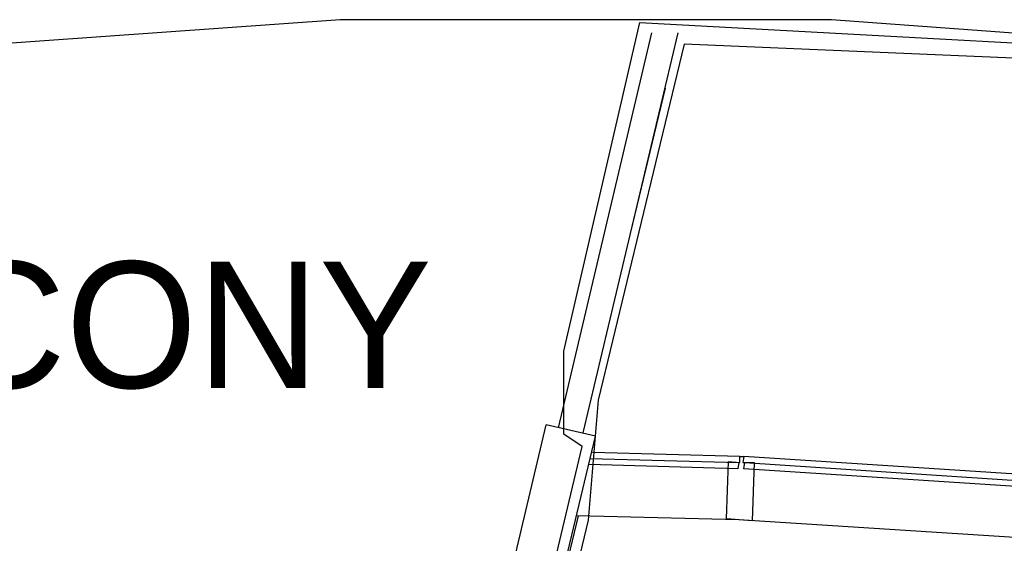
# Model space of a CAD drawing. Header units: feet. Extents: x -79 to 198, y -22 to 181.
# Tile 87 of 92: x 85 to 97, y 153 to 160. Entities that reach past the tile are written whole.
import ezdxf
from ezdxf.enums import TextEntityAlignment as Align

# ---------------------------------------------------------------- set-up
doc = ezdxf.new("R2010")
doc.units = ezdxf.units.FT
for name, color, linetype in [('A-AREA-UNIDAD', 30, 'CONTINUOUS'), ('A-LINEA', 7, 'CONTINUOUS'), ('A-TEXTO-PDF', 3, 'CONTINUOUS')]:
    doc.layers.add(name, color=color, linetype=linetype)

msp = doc.modelspace()

# ---------------------------------------------------------------- linework, layer by layer
at = {"layer": 'A-AREA-UNIDAD'}
for points in [[(52.992, 132.7644), (73.152, 128.0178), (73.952, 131.4489), (75.44, 131.3778), (76.24, 132.6933), (77.248, 132.6933), (78.592, 130.6133), (79.328, 133.5289), (80.672, 133.5822), (86.032, 132.3378), (90, 149.1022), (90.688, 149.1022), (91.92, 154.2933), (91.68, 154.4533), (91.68, 155.5378), (92.672, 159.8222), (101.44, 159.3422), (106.24, 158.7022), (110.72, 157.8489), (119.28, 155.5733)], [(121.6, 154.8978), (115.072, 156.8889), (108.96, 158.2933), (102.16, 159.3422), (95.168, 159.8578), (88.768, 159.8578), (82.528, 159.4133), (75.392, 158.3822), (68.832, 156.8889), (61.632, 154.6489), (55.008, 151.9822)], [(99.072, 159.2889), (93.248, 159.5378), (92.128, 154.8978), (92, 153.3333), (88.352, 138.1333), (90.72, 137.4933), (90.72, 135.9289), (91.008, 135.1289), (92.96, 136.3733), (93.968, 136.3378), (93.968, 135.2178), (92.64, 129.7778), (94.08, 129.4044), (95.328, 129.5289), (96.128, 129.3333), (96.16, 128.5689), (96.72, 128.4089), (96.72, 127.2889), (96.48, 126.3644), (96.96, 126.2933), (98.8, 127.4489)]]:
    msp.add_lwpolyline(points, dxfattribs=at)
at = {"layer": 'A-LINEA'}
for p, q in [((91.6133, 154.5378), (92.8267, 159.6844)), ((91.9333, 154.4711), (93.1733, 159.6844)), ((93, 158.9644), (92.5467, 157.0711)), ((90.1467, 149.0711), (91.4533, 154.5778)), ((92.0933, 154.4311), (91.4533, 154.5778)), ((90.7867, 148.9244), (92.0933, 154.4311)), ((93.9733, 154.1644), (92.0533, 154.2178)), ((93.9467, 154.0044), (92.0133, 154.0578)), ((93.8, 153.3511), (93.8267, 154.0978)), ((93.96, 154.0844), (93.9467, 154.0044)), ((97.7467, 153.9244), (94.0267, 154.1644)), ((91.8667, 153.3911), (86.04, 128.7244)), ((93.96, 153.3378), (91.8533, 153.3911)), ((97.6933, 153.0978), (93.96, 153.3378))]:
    msp.add_line(p, q, dxfattribs=at)
for points in [[(92.0267, 154.1378), (93.96, 154.0844), (93.9467, 154.0044)], [(93.8267, 154.0978), (93.9733, 154.0844), (93.9733, 154.1644), (94.0267, 154.1644), (94.0133, 154.0844), (94.16, 154.0844), (94.1333, 153.3244), (93.8, 153.3511), (93.8267, 154.0978)], [(97.7067, 153.7644), (94.0267, 154.0044), (94.04, 154.0844), (97.72, 153.8444)]]:
    msp.add_lwpolyline(points, dxfattribs=at)

# ---------------------------------------------------------------- texts
at = {"layer": 'A-TEXTO-PDF'}
msp.add_text('BALCONY', height=1.646, dxfattribs=at).set_placement((84.7031, 155.0585), align=Align.CENTER)

doc.saveas('drawing.dxf')
